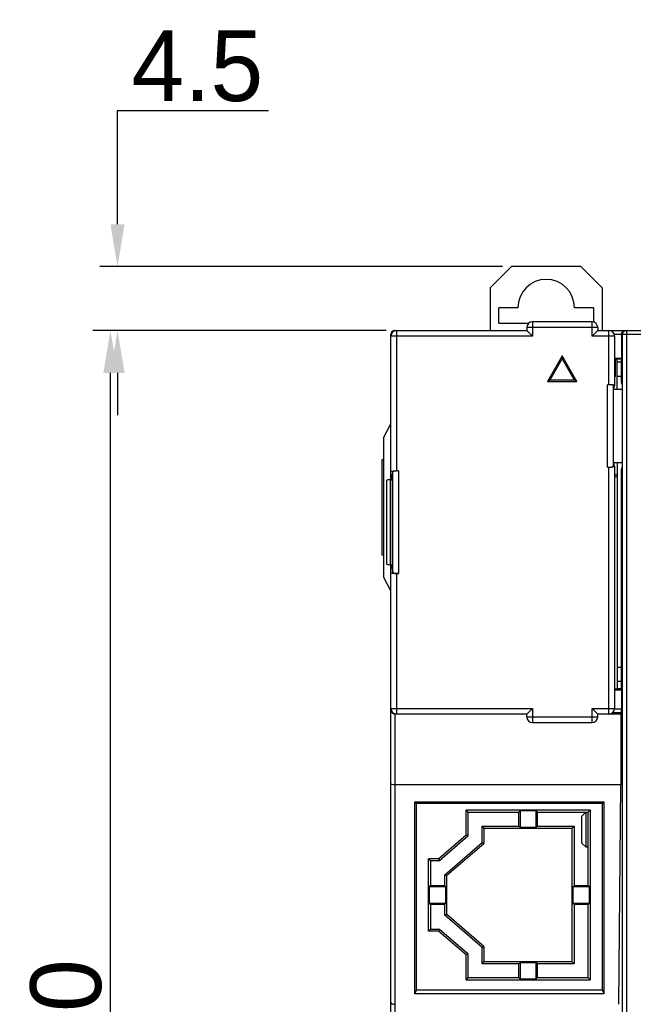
# Model space of a CAD drawing. Extents: x 0 to 555, y 0 to 389.
# Tile 9 of 17: x 181 to 224, y 207 to 276. Entities that reach past the tile are written whole.
import ezdxf

# ---------------------------------------------------------------- set-up
doc = ezdxf.new("R2010")
doc.units = 0
doc.header["$LTSCALE"] = 23.1
doc.header["$MEASUREMENT"] = 0
doc.layers.get('0').update_dxf_attribs({"linetype": 'CONTINUOUS'})
doc.layers.get('Defpoints').update_dxf_attribs({"linetype": 'CONTINUOUS'})
doc.layers.add('1_16_1_2', color=7, linetype='CONTINUOUS')
doc.styles.add('文字样式①', font='txt')
doc.dimstyles.new('标准样式（宋体）', dxfattribs={"dimtxt": 5, "dimasz": 3, "dimexe": 1.25, "dimexo": 0.625, "dimtad": 1, "dimtoh": 1, "dimdsep": 46, "dimtxsty": '文字样式①', "dimcen": 0, "dimadec": 0, "dimazin": 0, "dimtfac": 1, "dimtofl": 0, "dimtmove": 0, "dimatfit": 3, "dimfxl": 0, "dimarcsym": 0})

# ---------------------------------------------------------------- blocks, each defined once
blk = doc.blocks.new('*D12')
at = {"color": 0, "lineweight": -2}
for p, q in [((188.038, 261.644), (188.038, 269.683)), ((188.038, 269.683), (198.691, 269.683)), ((215.232, 258.644), (186.788, 258.644)), ((207.002, 254.144), (186.788, 254.144)), ((188.038, 251.144), (188.038, 248.144))]:
    blk.add_line(p, q, dxfattribs=at)
at = {"color": 0}
for points in [[(187.538, 261.644), (188.538, 261.644), (188.038, 258.644)], [(187.538, 251.144), (188.538, 251.144), (188.038, 254.144)]]:
    blk.add_solid(points, dxfattribs=at)
at = {"layer": 'Defpoints', "color": 0}
for p in [(188.038, 258.644), (215.857, 258.644), (207.627, 254.144)]:
    blk.add_point(p, dxfattribs=at)
at = {"color": 0, "insert": (193.677, 272.808), "char_height": 5, "attachment_point": 5, "style": '文字样式①'}
blk.add_mtext('4.5', dxfattribs=at)
blk = doc.blocks.new('*D13')
at = {"color": 0, "lineweight": -2}
for p, q in [((207.002, 254.144), (186.288, 254.144)), ((187.538, 157.144), (187.538, 251.144)), ((207.002, 154.144), (186.288, 154.144))]:
    blk.add_line(p, q, dxfattribs=at)
at = {"color": 0}
for points in [[(187.038, 251.144), (188.038, 251.144), (187.538, 254.144)], [(187.038, 157.144), (188.038, 157.144), (187.538, 154.144)]]:
    blk.add_solid(points, dxfattribs=at)
at = {"layer": 'Defpoints', "color": 0}
for p in [(187.538, 254.144), (207.627, 254.144), (207.627, 154.144)]:
    blk.add_point(p, dxfattribs=at)
at = {"color": 0, "insert": (184.413, 204.144), "char_height": 5, "attachment_point": 5, "rotation": 90, "style": '文字样式①'}
blk.add_mtext('100', dxfattribs=at)

msp = doc.modelspace()

# ---------------------------------------------------------------- linework, layer by layer
at = {"color": 7, "linetype": 'Continuous'}
for p, q in [((217.342, 254.744), (217.342, 253.744)), ((221.542, 254.744), (217.342, 254.744)), ((221.542, 253.744), (221.542, 254.744)), ((207.627, 254.144), (216.942, 254.144)), ((207.749, 254.144), (207.749, 244.228)), ((216.942, 254.344), (216.942, 254.144)), ((221.942, 254.344), (216.942, 254.344)), ((216.942, 254.144), (217.342, 253.744)), ((221.942, 254.144), (221.542, 253.744)), ((221.942, 254.344), (221.942, 254.144)), ((221.942, 254.144), (256.027, 254.144)), ((222.728, 250.308), (222.728, 254.144)), ((223.989, 254.144), (223.989, 154.144)), ((207.327, 243.594), (207.327, 253.844)), ((207.365, 253.844), (207.327, 253.844)), ((207.349, 244.158), (207.349, 253.744)), ((217.342, 253.744), (207.349, 253.744)), ((223.128, 253.744), (221.542, 253.744)), ((225.122, 253.844), (223.112, 253.844)), ((223.128, 253.744), (223.128, 250.237)), ((223.624, 253.844), (223.624, 252.148)), ((223.689, 154.444), (223.689, 253.844)), ((219.442, 252.344), (218.403, 250.544)), ((218.592, 250.653), (219.442, 252.125)), ((219.442, 252.344), (219.442, 252.125)), ((220.482, 250.544), (219.442, 252.344)), ((219.442, 252.125), (220.292, 250.653)), ((223.624, 252.148), (223.128, 252.148)), ((223.128, 252.112), (223.173, 252.112)), ((223.195, 252.134), (223.173, 252.112)), ((223.173, 252.112), (223.173, 250.865)), ((223.195, 252.134), (223.524, 252.134)), ((223.327, 249.972), (223.327, 252.134)), ((223.598, 251.894), (223.327, 251.894)), ((223.598, 252.145), (223.524, 252.134)), ((223.598, 252.148), (223.598, 250.503)), ((218.403, 250.544), (218.592, 250.653)), ((218.403, 250.544), (220.482, 250.544)), ((218.592, 250.653), (220.292, 250.653)), ((220.482, 250.544), (220.292, 250.653)), ((223.128, 250.865), (223.173, 250.865)), ((223.598, 250.894), (223.327, 250.894)), ((223.598, 250.503), (223.669, 250.291)), ((222.636, 244.476), (222.636, 250.308)), ((222.728, 250.308), (222.636, 250.308)), ((223.036, 250.239), (223.036, 244.545)), ((223.036, 250.239), (223.061, 249.989)), ((223.061, 249.99), (223.079, 249.99)), ((223.061, 249.989), (223.062, 249.973)), ((223.062, 244.811), (223.062, 249.973)), ((223.079, 249.973), (223.062, 249.973)), ((223.079, 249.99), (223.128, 250.235)), ((223.669, 249.971), (223.079, 249.973)), ((223.128, 250.235), (223.128, 250.237)), ((223.669, 250.291), (223.669, 244.512)), ((206.827, 246.544), (207.327, 247.544)), ((206.827, 246.544), (206.827, 236.744)), ((206.727, 245.021), (206.827, 245.03)), ((206.727, 238.266), (206.727, 245.021)), ((223.062, 244.811), (223.061, 244.795)), ((223.062, 244.811), (223.079, 244.811)), ((223.079, 244.811), (223.669, 244.813)), ((223.327, 244.812), (223.327, 228.817)), ((207.405, 243.594), (207.349, 244.158)), ((207.431, 243.594), (207.487, 244.159)), ((207.487, 237.028), (207.487, 244.159)), ((207.887, 244.228), (207.749, 244.228)), ((207.887, 244.228), (207.887, 236.959)), ((222.636, 244.476), (222.728, 244.476)), ((222.728, 227.044), (222.728, 244.476)), ((223.061, 244.795), (223.036, 244.545)), ((223.079, 244.794), (223.061, 244.794)), ((223.128, 244.549), (223.079, 244.794)), ((223.128, 244.547), (223.128, 244.549)), ((223.128, 244.547), (223.128, 227.444)), ((223.669, 244.512), (223.598, 244.3)), ((223.598, 244.3), (223.598, 228.77)), ((207.042, 243.549), (207.042, 237.638)), ((207.292, 243.594), (207.292, 237.594)), ((207.292, 243.594), (207.431, 243.594)), ((207.431, 243.594), (207.431, 237.594)), ((223.327, 243.944), (223.128, 243.944)), ((223.128, 243.828), (223.327, 243.828)), ((206.827, 238.257), (206.727, 238.266)), ((207.292, 237.594), (207.431, 237.594)), ((207.327, 154.444), (207.327, 237.594)), ((207.349, 237.029), (207.405, 237.594)), ((207.431, 237.594), (207.487, 237.028)), ((207.327, 235.744), (206.827, 236.744)), ((207.349, 227.444), (207.349, 237.029)), ((207.749, 236.959), (207.749, 227.044)), ((207.887, 236.959), (207.749, 236.959)), ((223.327, 230.344), (223.598, 230.344)), ((223.127, 228.817), (223.551, 228.817)), ((223.598, 229.344), (223.327, 229.344)), ((223.327, 228.844), (223.598, 228.844)), ((223.624, 228.744), (223.551, 228.817)), ((223.128, 228.744), (223.624, 228.744)), ((223.624, 228.744), (223.624, 227.417)), ((207.349, 227.444), (217.342, 227.444)), ((216.942, 227.044), (217.342, 227.444)), ((217.342, 227.444), (217.342, 226.444)), ((221.542, 226.444), (221.542, 227.444)), ((221.542, 227.444), (221.942, 227.044)), ((221.542, 227.444), (223.128, 227.444)), ((207.627, 227.063), (207.627, 154.144)), ((207.749, 227.044), (207.627, 227.044)), ((216.942, 227.044), (207.75, 227.044)), ((216.942, 226.844), (216.942, 227.044)), ((216.942, 226.844), (221.942, 226.844)), ((221.942, 226.844), (221.942, 227.044)), ((223.582, 227.044), (221.942, 227.044)), ((223.619, 227.117), (222.958, 227.117)), ((223.128, 227.417), (223.624, 227.417)), ((223.619, 227.117), (223.582, 227.044)), ((223.582, 227.044), (223.582, 222.044)), ((217.342, 226.444), (221.542, 226.444)), ((223.582, 222.044), (207.627, 222.044)), ((223.426, 206.54), (223.582, 222.044)), ((209.025, 207.288), (209.025, 220.842)), ((209.025, 220.842), (209.127, 220.729)), ((209.025, 220.842), (222.38, 220.842)), ((209.127, 220.729), (209.127, 207.538)), ((222.277, 220.729), (209.127, 220.729)), ((222.277, 220.729), (222.38, 220.842)), ((222.277, 207.538), (222.277, 220.729)), ((222.38, 220.842), (222.38, 207.288)), ((212.646, 218.482), (212.646, 220.251)), ((212.646, 220.251), (212.777, 220.113)), ((221.409, 220.251), (212.646, 220.251)), ((212.777, 220.113), (212.777, 218.416)), ((212.777, 220.113), (216.377, 220.113)), ((216.458, 220.198), (216.377, 220.113)), ((216.377, 219.113), (216.377, 220.113)), ((216.458, 220.198), (216.458, 219.036)), ((217.596, 220.198), (216.458, 220.198)), ((217.596, 219.036), (217.596, 220.198)), ((217.596, 220.198), (217.677, 220.113)), ((217.677, 220.113), (217.677, 219.113)), ((217.677, 220.113), (221.277, 220.113)), ((220.827, 219.829), (221.112, 220.113)), ((220.827, 217.929), (220.827, 219.829)), ((221.127, 217.629), (221.127, 220.113)), ((221.277, 220.113), (221.409, 220.251)), ((221.277, 214.904), (221.277, 220.113)), ((221.409, 220.251), (221.409, 208.279)), ((213.777, 217.963), (213.777, 219.113)), ((213.777, 219.113), (213.909, 218.988)), ((213.777, 219.113), (216.377, 219.113)), ((216.458, 219.036), (216.377, 219.113)), ((217.596, 219.036), (217.677, 219.113)), ((217.677, 219.113), (220.277, 219.113)), ((220.277, 219.113), (220.146, 218.988)), ((220.277, 219.113), (220.277, 214.904)), ((212.646, 218.482), (210.728, 216.822)), ((212.777, 218.416), (210.777, 216.683)), ((212.777, 218.416), (212.646, 218.482)), ((213.909, 218.988), (213.909, 217.909)), ((213.909, 218.988), (220.146, 218.988)), ((217.596, 219.036), (216.458, 219.036)), ((220.146, 209.541), (220.146, 218.988)), ((211.147, 215.685), (213.777, 217.963)), ((211.278, 215.632), (213.909, 217.909)), ((213.777, 217.963), (213.909, 217.909)), ((220.827, 217.929), (221.127, 217.629)), ((221.277, 217.629), (221.127, 217.629)), ((209.996, 211.709), (209.996, 216.822)), ((209.996, 216.822), (210.127, 216.683)), ((210.728, 216.822), (209.996, 216.822)), ((210.127, 216.683), (210.127, 214.904)), ((210.777, 216.683), (210.127, 216.683)), ((210.777, 216.683), (210.728, 216.822)), ((211.146, 214.904), (211.147, 215.685)), ((211.147, 215.685), (211.278, 215.632)), ((211.278, 215.632), (211.273, 212.902)), ((210.127, 214.904), (210.046, 214.827)), ((210.046, 214.827), (210.046, 213.689)), ((211.226, 214.827), (210.046, 214.827)), ((211.146, 214.904), (210.127, 214.904)), ((211.146, 214.904), (211.226, 214.827)), ((211.224, 213.689), (211.226, 214.827)), ((220.196, 214.827), (220.277, 214.904)), ((220.196, 214.827), (220.196, 213.689)), ((221.358, 214.827), (220.196, 214.827)), ((221.277, 214.904), (220.277, 214.904)), ((221.358, 214.827), (221.277, 214.904)), ((221.358, 213.689), (221.358, 214.827)), ((210.046, 213.689), (210.127, 213.604)), ((210.046, 213.689), (211.224, 213.689)), ((210.127, 213.604), (210.127, 211.834)), ((210.127, 213.604), (211.143, 213.604)), ((211.142, 212.835), (211.143, 213.604)), ((211.224, 213.689), (211.143, 213.604)), ((220.196, 213.689), (220.277, 213.604)), ((220.196, 213.689), (221.358, 213.689)), ((220.277, 213.604), (220.277, 209.403)), ((220.277, 213.604), (221.277, 213.604)), ((221.277, 213.604), (221.358, 213.689)), ((221.277, 208.404), (221.277, 213.604)), ((211.142, 212.835), (211.273, 212.902)), ((213.777, 210.553), (211.142, 212.835)), ((213.909, 210.62), (211.273, 212.902)), ((210.127, 211.834), (209.996, 211.709)), ((210.728, 211.709), (209.996, 211.709)), ((210.777, 211.834), (210.127, 211.834)), ((210.777, 211.834), (210.728, 211.709)), ((210.728, 211.709), (212.646, 210.048)), ((212.777, 210.102), (210.777, 211.834)), ((212.646, 210.048), (212.777, 210.102)), ((212.646, 208.279), (212.646, 210.048)), ((212.777, 210.102), (212.777, 208.404)), ((213.777, 210.553), (213.909, 210.62)), ((213.777, 209.403), (213.777, 210.553)), ((213.909, 210.62), (213.909, 209.541)), ((213.777, 209.403), (213.909, 209.541)), ((216.377, 209.403), (213.777, 209.403)), ((220.146, 209.541), (213.909, 209.541)), ((216.458, 209.488), (216.377, 209.403)), ((216.377, 208.404), (216.377, 209.403)), ((216.458, 209.488), (216.458, 208.327)), ((216.458, 209.488), (217.596, 209.488)), ((217.596, 208.327), (217.596, 209.488)), ((217.596, 209.488), (217.677, 209.403)), ((217.677, 209.403), (217.677, 208.404)), ((220.277, 209.403), (217.677, 209.403)), ((220.277, 209.403), (220.146, 209.541)), ((212.777, 208.404), (212.646, 208.279)), ((212.646, 208.279), (221.409, 208.279)), ((216.377, 208.404), (212.777, 208.404)), ((216.458, 208.327), (216.377, 208.404)), ((217.596, 208.327), (216.458, 208.327)), ((217.596, 208.327), (217.677, 208.404)), ((221.277, 208.404), (217.677, 208.404)), ((221.409, 208.279), (221.277, 208.404)), ((209.127, 207.538), (209.025, 207.288)), ((222.38, 207.288), (209.025, 207.288)), ((222.277, 207.538), (209.127, 207.538)), ((222.277, 207.538), (222.38, 207.288))]:
    msp.add_line(p, q, dxfattribs=at)
for centre, radius, start, end in [((217.342, 254.344), 0.4, 90, 180), ((221.542, 254.344), 0.4, 0, 90), ((207.627, 253.844), 0.3, 90, 180), ((207.749, 253.744), 0.4, 90, 180), ((222.728, 253.744), 0.4, 0, 90), ((207.749, 227.444), 0.4, 180, 270), ((222.728, 227.444), 0.4, 270, 0), ((217.342, 226.844), 0.4, 180, 270), ((221.542, 226.844), 0.4, 270, 0)]:
    msp.add_arc(centre, radius, start, end, dxfattribs=at)
for centre, major_axis, ratio, start_param, end_param in [((209.327, 252.149), (2, 0), 0.002618, 3.057129, 3.141593), ((207.627, 252.142), (0.3, 0), 0.002618, 2.761132, 3.141593), ((222.636, 250.237), (0.4, 0), 0.176327, 0.017453, 1.570796), ((222.728, 250.237), (0.4, 0), 0.176327, -0.000007, 1.570796), ((207.887, 244.158), (0.4, 0), 0.176327, 1.570796, 3.124139), ((222.636, 244.547), (0.4, 0), 0.176327, -1.570796, -0.017453), ((222.728, 244.547), (0.4, 0), 0.176327, -1.570796, 0.000004), ((207.292, 243.549), (0.25, 0), 0.176327, 1.570796, 3.141595), ((207.292, 237.638), (0.25, 0), 0.176327, 3.141593, 4.712389), ((207.887, 237.029), (0.4, 0), 0.176327, -3.124139, -1.570796), ((207.627, 228.791), (0.3, 0), 0.017455, -3.141593, -2.76116), ((223.619, 227.417), (0, 0.3), 0.017455, -3.106686, -1.570796)]:
    msp.add_ellipse(centre, major_axis=major_axis, ratio=ratio, start_param=start_param, end_param=end_param, dxfattribs=at)
for points, knots in [([(223.624, 253.844), (223.624, 253.864), (223.632, 253.94), (223.669, 254.012), (223.707, 254.052)], [0, 0, 0, 0, 0.270407, 1, 1, 1, 1]), ([(223.689, 253.844), (223.689, 253.92), (223.753, 254.079), (223.912, 254.144), (223.989, 254.144)], [0, 0, 0, 0, 0.500027, 1, 1, 1, 1]), ([(207.349, 244.158), (207.349, 244.163), (207.358, 244.176), (207.383, 244.187), (207.42, 244.198), (207.492, 244.213), (207.603, 244.225), (207.698, 244.228), (207.749, 244.228)], [0, 0, 0, 0, 0.036996, 0.099418, 0.193962, 0.316483, 0.629118, 1, 1, 1, 1]), ([(207.749, 236.959), (207.698, 236.959), (207.603, 236.962), (207.492, 236.974), (207.42, 236.989), (207.383, 237), (207.358, 237.011), (207.349, 237.024), (207.349, 237.029)], [0, 0, 0, 0, 0.370913, 0.683463, 0.806004, 0.900605, 0.963023, 1, 1, 1, 1]), ([(207.334, 228.739), (207.333, 228.74), (207.33, 228.74), (207.327, 228.741), (207.327, 228.742)], [0, 0, 0, 0, 0.705762, 1, 1, 1, 1]), ([(207.335, 227.436), (207.333, 227.436), (207.33, 227.435), (207.327, 227.432), (207.327, 227.431)], [0, 0, 0, 0, 0.66608, 1, 1, 1, 1]), ([(207.327, 227.333), (207.327, 227.266), (207.385, 227.111), (207.544, 227.044), (207.627, 227.044)], [0, 0, 0, 0, 0.445084, 1, 1, 1, 1]), ([(207.627, 222.044), (207.555, 222.044), (207.458, 222.053), (207.358, 222.083), (207.327, 222.111), (207.327, 222.124)], [0, 0, 0, 0, 0.669081, 0.883405, 1, 1, 1, 1]), ([(207.327, 206.69), (207.327, 206.645), (207.405, 206.579), (207.515, 206.548), (207.589, 206.54), (207.627, 206.54)], [0, 0, 0, 0, 0.387198, 0.675669, 1, 1, 1, 1])]:
    msp.add_open_spline(points, degree=3, knots=knots, dxfattribs=at)
for points in [[(223.707, 254.052), (223.733, 254.08), (223.766, 254.103), (223.801, 254.118)], [(223.801, 254.118), (223.838, 254.135), (223.879, 254.144), (223.919, 254.144)], [(207.351, 227.314), (207.335, 227.351), (207.327, 227.391), (207.327, 227.431)], [(207.423, 227.211), (207.392, 227.24), (207.367, 227.276), (207.351, 227.314)]]:
    msp.add_open_spline(points, degree=3, dxfattribs=at)
at = {"layer": '1_16_1_2', "color": 7, "linetype": 'Continuous'}
for p, q in [((214.357, 257.144), (215.857, 258.644)), ((220.757, 258.644), (215.857, 258.644)), ((220.757, 258.644), (222.257, 257.144)), ((214.357, 257.144), (214.357, 254.144)), ((222.257, 257.144), (222.257, 254.144)), ((214.957, 254.644), (214.957, 255.744)), ((216.307, 255.744), (214.957, 255.744)), ((221.657, 255.744), (220.307, 255.744)), ((221.657, 255.744), (221.657, 254.725)), ((214.957, 254.644), (217.084, 254.644))]:
    msp.add_line(p, q, dxfattribs=at)
msp.add_arc((218.307, 255.744), 2, 0, 180, dxfattribs=at)

# ---------------------------------------------------------------- dimensions: what is measured, and where the dimension line sits
for base, p1, p2, picture, middle in [((188.038, 258.644), (207.627, 254.144), (215.857, 258.644), '*D12', (193.677, 269.683)), ((187.538, 254.144), (207.627, 154.144), (207.627, 254.144), '*D13', (187.538, 204.144))]:
    dim = msp.add_linear_dim(base=base, p1=p1, p2=p2, angle=90, dimstyle='标准样式（宋体）')
    dim.commit()
    dim.dimension.update_dxf_attribs({"geometry": picture, "text_midpoint": middle, "dimtype": 160})

doc.saveas('drawing.dxf')
